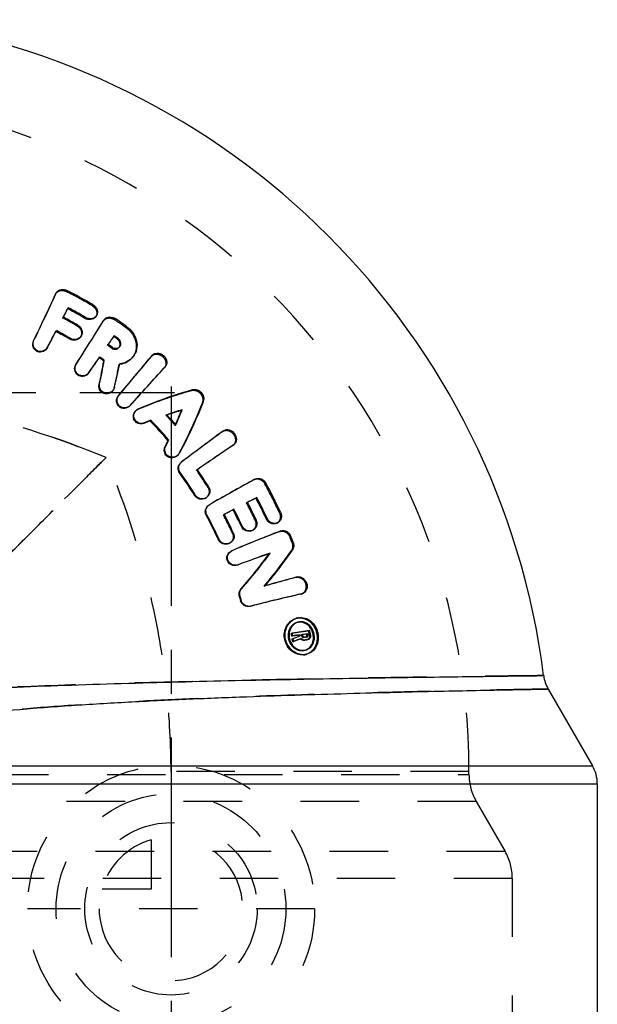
# Model space of a CAD drawing. Header units: millimetres. Extents: x 410 to 585, y 410 to 585.
# Tile 4 of 4: x 521 to 585, y 469 to 579. Entities that reach past the tile are written whole.
import ezdxf

# ---------------------------------------------------------------- set-up
doc = ezdxf.new("R2010")
doc.units = ezdxf.units.MM
doc.header["$LTSCALE"] = 65.185185
doc.linetypes.add('CENTER', pattern=[0.6, 0.375, -0.075, 0.075, -0.075])
doc.linetypes.add('HIDDEN', pattern=[0.2, 0.1, -0.1])
for name, color, linetype in [('ACHSEN_S', 7, 'CONTINUOUS'), ('KOERPER', 7, 'CONTINUOUS'), ('KONST.EL_MIT_GEO', 7, 'CONTINUOUS'), ('KURVEN', 7, 'CONTINUOUS')]:
    doc.layers.add(name, color=color, linetype=linetype)

msp = doc.modelspace()

# ---------------------------------------------------------------- linework, layer by layer
at = {"layer": 'ACHSEN_S', "color": 2, "linetype": 'CENTER'}
for p, q in [((410, 537.5), (537.87, 537.5)), ((537.5, 538.18), (537.5, 410))]:
    msp.add_line(p, q, dxfattribs=at)
at = {"layer": 'KOERPER', "color": 7, "linetype": 'Continuous'}
for p, q in [((579.53, 504.48), (584.46, 495.93)), ((585, 493.93), (585, 429))]:
    msp.add_line(p, q, dxfattribs=at)
at = {"layer": 'KOERPER', "color": 8, "linetype": 'HIDDEN'}
for p, q in [((570.7, 495.3), (537.5, 495.3)), ((570.7, 494.96), (570.7, 495.3))]:
    msp.add_line(p, q, dxfattribs=at)
at = {"layer": 'KOERPER', "color": 7, "linetype": 'Continuous'}
msp.add_arc((495.3, 495.3), 84.4, 7.2706, 82.7297, dxfattribs=at)
at = {"layer": 'KOERPER', "color": 8, "linetype": 'HIDDEN'}
msp.add_arc((495.3, 495.3), 75.4, 0, 90, dxfattribs=at)
for points, knots in [([(530.26, 530.26), (524.74, 532.55), (516.12, 535.29), (504.29, 537.18), (498.29, 537.5), (495.3, 537.5)], [0, 0, 0, 0, 0.499488, 0.749745, 1, 1, 1, 1]), ([(495.3, 537.5), (498.29, 537.5), (504.29, 537.18), (516.12, 535.29), (524.74, 532.55), (530.26, 530.26)], [0, 0, 0, 0, 0.250255, 0.500512, 1, 1, 1, 1]), ([(537.5, 495.3), (537.5, 498.29), (537.18, 504.29), (535.29, 516.12), (532.55, 524.74), (530.26, 530.26)], [0, 0, 0, 0, 0.250255, 0.500512, 1, 1, 1, 1])]:
    msp.add_open_spline(points, degree=3, knots=knots, dxfattribs=at)
at = {"layer": 'KONST.EL_MIT_GEO', "color": 8, "linetype": 'HIDDEN'}
for p, q in [((524.71, 548.6), (524.62, 548.44)), ((524.62, 548.44), (524.64, 548.49)), ((525.84, 548.75), (525.91, 548.87)), ((528.71, 547.18), (528.78, 547.29)), ((525.97, 546.84), (526.04, 546.95)), ((525.44, 545.79), (525.5, 545.89)), ((527.06, 544.9), (527.12, 545)), ((529.12, 545.94), (529.19, 546.05)), ((529.95, 545.46), (530.02, 545.56)), ((529.95, 545.46), (529.97, 545.49)), ((531.2, 545.62), (531.28, 545.73)), ((524.67, 544.3), (524.72, 544.39)), ((532.45, 544.75), (532.53, 544.87)), ((522.18, 543.24), (522.22, 543.32)), ((527.41, 543.68), (527.47, 543.77)), ((530.44, 542.75), (530.51, 542.85)), ((531.1, 543.72), (531.17, 543.82)), ((523.68, 542.43), (523.75, 542.55)), ((523.7, 542.47), (523.68, 542.43)), ((530.86, 542.46), (530.93, 542.55)), ((531.72, 542.54), (531.79, 542.64)), ((526.9, 540.61), (526.95, 540.69)), ((529.49, 541.37), (529.55, 541.46)), ((531.71, 540.61), (531.79, 540.7)), ((533.18, 541.38), (533.26, 541.48)), ((535.31, 541.52), (535.41, 541.64)), ((535.31, 541.52), (535.32, 541.53)), ((528.3, 539.65), (528.36, 539.72)), ((536.76, 540.26), (536.85, 540.36)), ((530.97, 537.66), (531.03, 537.73)), ((531.15, 538.01), (531.21, 538.08)), ((539.8, 537.73), (539.9, 537.82)), ((541, 536.42), (541.1, 536.51)), ((532.92, 536.02), (532.98, 536.09)), ((533.61, 535.51), (533.55, 535.44)), ((533.84, 535.64), (533.9, 535.71)), ((536.94, 534.96), (537.02, 535.03)), ((537.96, 533.84), (538.04, 533.91)), ((543.24, 533.16), (543.34, 533.24)), ((538.36, 530.68), (538.43, 530.74)), ((544.36, 531.6), (544.48, 531.68)), ((544.39, 531.61), (544.36, 531.6)), ((538.14, 530.42), (538.22, 530.48)), ((538.63, 529.72), (538.72, 529.79)), ((540.35, 528.85), (540.43, 528.9)), ((540.43, 528.9), (540.35, 528.85)), ((546.77, 527.8), (546.88, 527.87)), ((541.62, 526.91), (541.7, 526.97)), ((547.96, 527.33), (548.08, 527.4)), ((541.37, 525.75), (541.44, 525.8)), ((545.91, 525.21), (546.01, 525.27)), ((546.02, 525.26), (545.91, 525.21)), ((546.26, 525.39), (546.02, 525.26)), ((541.72, 524.97), (541.84, 525.04)), ((541.73, 524.97), (541.76, 524.99)), ((549.58, 524.12), (549.7, 524.18)), ((543.34, 523.89), (543.43, 523.94)), ((543.43, 523.94), (543.34, 523.89)), ((546.87, 523.27), (546.98, 523.33)), ((546.54, 522.12), (546.64, 522.17)), ((549.28, 522.94), (549.4, 523)), ((549.61, 522.02), (549.73, 522.08)), ((544.36, 521.81), (544.45, 521.85)), ((550.74, 521.41), (550.86, 521.46)), ((543.98, 520.69), (544.06, 520.73)), ((544.21, 519.85), (544.35, 519.92)), ((544.21, 519.85), (544.27, 519.88)), ((550.91, 519.89), (551.03, 519.95)), ((550.98, 520.79), (551.1, 520.85)), ((551.43, 516.91), (551.55, 516.96)), ((547.87, 515.93), (547.96, 515.97)), ((551.96, 515.04), (552.08, 515.08)), ((552.03, 515.06), (552.15, 515.1)), ((551.51, 512.37), (551.4, 512.34)), ((551.58, 512.38), (551.69, 512.42)), ((551.64, 511.91), (551.53, 511.88)), ((551.67, 511.91), (551.79, 511.95)), ((551.9, 510.08), (552.01, 510.11)), ((552.05, 510.52), (552.16, 510.55)), ((552.11, 510.53), (552.05, 510.52)), ((552.08, 510.36), (552.19, 510.39)), ((552.17, 510.53), (552.11, 510.53)), ((552.24, 510.22), (552.35, 510.25)), ((552.54, 510.26), (552.67, 510.29)), ((552.54, 510.26), (552.55, 510.26)), ((552.63, 509.95), (552.75, 509.98)), ((552.84, 510.95), (552.96, 510.98)), ((552.92, 510.47), (553.04, 510.5)), ((552.35, 508.79), (552.46, 508.81)), ((552.2, 508.76), (552.31, 508.79)), ((552.26, 508.28), (552.37, 508.31)), ((552.46, 508.32), (552.57, 508.34)), ((504.3, 494.96), (570.7, 494.96)), ((570.7, 494.96), (570.7, 495.3)), ((571.5, 491.96), (503.5, 491.96)), ((571.5, 491.96), (574.72, 486.39)), ((574.72, 486.39), (500.28, 486.39)), ((575.53, 483.39), (499.48, 483.39)), ((575.53, 483.39), (575.53, 420.32))]:
    msp.add_line(p, q, dxfattribs=at)
at = {"layer": 'KONST.EL_MIT_GEO', "color": 7, "linetype": 'Continuous'}
for p, q in [((524.65, 548.48), (524.69, 548.56)), ((524.69, 548.56), (524.71, 548.6)), ((527.9, 545.76), (527.97, 545.87)), ((529.97, 545.49), (530.03, 545.57)), ((530.05, 545.6), (530.02, 545.56)), ((530.03, 545.57), (530.05, 545.6)), ((526.23, 543.44), (526.29, 543.53)), ((531.52, 543.42), (531.6, 543.52)), ((523.75, 542.55), (523.73, 542.5)), ((529.99, 541.02), (530.05, 541.11)), ((535.32, 541.53), (535.4, 541.63)), ((535.4, 541.63), (535.41, 541.64)), ((528.37, 539.75), (528.36, 539.72)), ((529.48, 538.38), (529.54, 538.45)), ((531.64, 537.14), (531.7, 537.21)), ((538.65, 535.49), (538.74, 535.57)), ((534.46, 534.06), (534.53, 534.12)), ((535.18, 534.33), (535.25, 534.4)), ((537.18, 532.14), (537.25, 532.21)), ((536.84, 531.45), (536.91, 531.51)), ((544.47, 531.68), (544.39, 531.62)), ((544.5, 531.69), (544.47, 531.68)), ((544.48, 531.68), (544.5, 531.69)), ((538.7, 529.78), (538.72, 529.79)), ((538.45, 528.54), (538.52, 528.6)), ((540.15, 526), (540.23, 526.05)), ((546.96, 525.74), (547.07, 525.8)), ((541.8, 525.02), (541.84, 525.04)), ((544.42, 524.45), (544.51, 524.5)), ((541.42, 523.83), (541.49, 523.88)), ((548.08, 523.47), (548.19, 523.53)), ((545.34, 522.58), (545.43, 522.63)), ((542.79, 521.08), (542.87, 521.12)), ((544.29, 519.89), (544.35, 519.92)), ((548.43, 519.56), (548.53, 519.61)), ((544.89, 518.28), (544.97, 518.32)), ((545.3, 515.63), (545.38, 515.67)), ((545.11, 514.83), (545.19, 514.86)), ((545.26, 514.28), (545.34, 514.31)), ((552.03, 515.06), (551.96, 515.04)), ((552.08, 515.08), (552.03, 515.07)), ((552.15, 515.1), (552.08, 515.08)), ((546.32, 513.69), (546.41, 513.71)), ((550.91, 510.68), (551.01, 510.7)), ((550.96, 510.37), (551.07, 510.4)), ((551.01, 510.07), (551.12, 510.1)), ((551.06, 509.75), (551.04, 509.9)), ((551.77, 510.48), (551.88, 510.51)), ((551.79, 510.38), (551.77, 510.48)), ((551.79, 510.38), (551.9, 510.41)), ((551.9, 510.41), (551.88, 510.51)), ((552.29, 509.9), (552.4, 509.93)), ((552.52, 509.93), (552.29, 509.9)), ((552.5, 509.94), (552.4, 509.93)), ((552.64, 509.96), (552.5, 509.94)), ((552.59, 509.94), (552.52, 509.93)), ((552.59, 509.94), (552.63, 509.95)), ((552.62, 510.59), (552.74, 510.63)), ((552.71, 509.97), (552.64, 509.96)), ((552.65, 510.43), (552.77, 510.46)), ((552.66, 510.29), (552.67, 510.29)), ((552.75, 509.98), (552.71, 509.97)), ((551.06, 509.75), (551.17, 509.78)), ((500.65, 495.93), (584.46, 495.93)), ((500.23, 493.93), (585, 493.93))]:
    msp.add_line(p, q, dxfattribs=at)
at = {"layer": 'KONST.EL_MIT_GEO', "color": 8, "linetype": 'HIDDEN'}
for centre, radius, start, end in [((267.34, 666.03), 282.88, 334.2738, 335.4381), ((502.17, 502.06), 52.34, 59.5354, 63.115), ((259.94, 682.29), 298.53, 332.7915, 333.0167), ((502.41, 502.31), 49.21, 59.9426, 62.0974), ((163.46, 772.7), 431.22, 327.4383, 328.1998), ((502.29, 502.27), 52.1, 54.6343, 56.3067), ((233.71, 695.87), 328.07, 332.1221, 332.4834), ((526.78, 544.09), 0.75, 322.9414, 326.4219), ((126.11, 818.72), 489.53, 325.6853, 325.8222), ((522.95, 542.87), 0.852, 325.7821, 328.9184), ((502.54, 502.52), 48.96, 54.6674, 55.2653), ((531.33, 542.84), 0.493, 322.382, 329.619), ((85.05, 846.84), 539.3, 325.2788, 325.4981), ((486.3, 549.1), 46.2, 346.1061, 349.41), ((531.43, 543.08), 2.48, 276.5976, 277.9012), ((527.61, 540.16), 0.855, 318.9425, 323.3286), ((-832.07, 1774.19), 1842.89, 317.78911, 317.96689), ((530.28, 538.24), 0.898, 315.959, 319.8879), ((552.35, 488.61), 48.84, 108.2471, 108.3879), ((502.74, 502.74), 46.99, 41.4419, 43.2875), ((491.69, 554.19), 50.55, 336.2531, 336.3889), ((936.26, 1.07), 661.5, 126.45123, 126.94694), ((825.73, 116.72), 501.29, 124.1447, 124.6896), ((537.57, 531.13), 0.911, 307.5515, 309.3222), ((502.64, 502.68), 45.9, 31.8629, 34.7524), ((717.16, 217.99), 353.58, 118.8103, 119.74), ((501.97, 502.12), 52.44, 24.7984, 28.7317), ((540.9, 526.46), 0.845, 301.1826, 303.4643), ((690.77, 239.79), 320.07, 117.2094, 117.4082), ((502.18, 502.35), 49.35, 25.0922, 27.602), ((502.33, 502.51), 46.25, 24.6588, 27.5357), ((638.36, 293.32), 245.32, 111.2099, 112.555), ((501.67, 501.99), 52.78, 20.8744, 21.5871), ((543.59, 521.44), 0.847, 293.9283, 297.544), ((512.01, 546.56), 47.16, 319.4924, 325.5627), ((624.12, 305.31), 227.23, 109.4589, 110.407), ((600.47, 331.88), 191.42, 104.844, 105.9513), ((551.84, 510.88), 1.53, 99.9559, 106.9419), ((551.86, 510.76), 1.16, 103.9546, 106.5014), ((551.87, 510.74), 1.19, 99.3986, 103.9388), ((573.81, 357.06), 155.31, 97.7575, 98.4782), ((486.92, 674.2), 176.51, 291.3078, 291.6009), ((500.73, 501.85), 52.04, 9.4152, 9.5934), ((571.27, 361.25), 150.18, 97.1656, 97.2812), ((500.7, 501.78), 52.94, 9.4423, 9.973), ((552.09, 509.91), 1.15, 283.2423, 286.0761), ((552.08, 509.94), 1.19, 286.1184, 292.867), ((552.08, 509.94), 1.18, 275.6692, 283.1901), ((552.13, 509.78), 1.5, 280.3533, 282.7438), ((576.7, 494.96), 6, 180, 210), ((569.53, 483.39), 6, 0, 30)]:
    msp.add_arc(centre, radius, start, end, dxfattribs=at)
at = {"layer": 'KONST.EL_MIT_GEO', "color": 7, "linetype": 'Continuous'}
for centre, radius, start, end in [((264.9, 667.41), 285.69, 334.2548, 335.3999), ((525.3, 548.27), 0.676, 149.4473, 151.0359), ((525.31, 548.27), 0.69, 143.6596, 149.4328), ((502.21, 502.1), 52.42, 59.5465, 63.1289), ((257.7, 683.68), 301.17, 332.7732, 332.998), ((502.33, 502.23), 50.49, 59.5623, 62.0731), ((502.37, 502.27), 50.56, 59.5744, 62.0873), ((502.46, 502.35), 49.26, 59.9557, 62.1123), ((159.83, 775.24), 435.65, 327.426, 328.172), ((530.61, 545.21), 0.682, 136.3598, 145.2546), ((502.34, 502.31), 52.18, 54.6418, 56.3155), ((231.24, 697.39), 330.96, 332.1049, 332.4656), ((502.52, 502.41), 47.38, 59.9754, 62.1343), ((502.57, 502.46), 47.43, 59.9895, 62.1504), ((122.64, 821.34), 493.88, 325.6742, 325.8108), ((502.59, 502.56), 49.02, 54.6751, 55.2743), ((502.45, 502.43), 50.26, 54.6531, 55.25), ((502.49, 502.47), 50.32, 54.6611, 55.2586), ((523, 542.95), 0.854, 325.7787, 328.8156), ((81.24, 849.72), 544.07, 325.2684, 325.4873), ((484.49, 548.34), 46.09, 347.5211, 350.8627), ((502.65, 502.63), 47.13, 54.5485, 55.2884), ((484.17, 548.59), 46.49, 347.4033, 350.7352), ((502.7, 502.67), 47.17, 54.5576, 55.2982), ((486.23, 549.32), 46.36, 345.98, 349.2923), ((-288.41, 1226.27), 1071.16, 319.95786, 320.2638), ((-296.99, 1233.72), 1082.53, 319.95293, 320.25143), ((531.43, 543.05), 2.45, 277.9027, 278.5472), ((527.68, 540.23), 0.849, 318.9322, 323.2336), ((-844.17, 1785.41), 1859.4, 317.78628, 317.96373), ((534.27, 534.88), 0.91, 131.1609, 136.3525), ((552.4, 489.09), 48.45, 106.3756, 108.5094), ((552.12, 489.32), 48.1, 106.2605, 107.9217), ((492.02, 554.27), 50.32, 336.1397, 338.192), ((492.47, 553.86), 49.7, 336.7031, 338.3087), ((552.94, 486.97), 50.58, 110.5487, 111.4209), ((553.22, 486.75), 50.93, 110.6618, 111.5343), ((502.82, 502.82), 45.16, 40.4767, 44.2395), ((502.87, 502.87), 45.2, 40.472, 44.2388), ((502.78, 502.78), 47.03, 41.4385, 43.2858), ((552.3, 488.75), 48.69, 107.919, 108.2472), ((491.84, 554.13), 50.38, 336.3888, 336.706), ((939.96, -3.54), 667.41, 126.46028, 126.95509), ((489.9, 555.03), 52.53, 333.3285, 334.1688), ((489.68, 555.35), 52.9, 333.2203, 334.0593), ((829.43, 111.7), 507.52, 124.1689, 124.7103), ((502.72, 502.76), 44.06, 31.8293, 35.8123), ((502.77, 502.81), 44.08, 31.8151, 35.8037), ((502.68, 502.73), 45.94, 31.8498, 34.7422), ((718.88, 215.35), 356.72, 118.8272, 119.7553), ((502.01, 502.17), 52.52, 24.7829, 28.7192), ((680.11, 261.13), 296.23, 116.6864, 116.915), ((502.23, 502.39), 49.41, 25.075, 27.5869), ((677.87, 265.08), 291.69, 116.667, 116.8203), ((502.09, 502.25), 50.65, 24.7619, 27.6264), ((502.13, 502.3), 50.71, 24.7453, 27.6121), ((692.43, 237.02), 323.3, 117.2275, 117.4431), ((502.28, 502.45), 47.53, 25.0502, 27.5645), ((502.33, 502.5), 47.57, 25.0316, 27.5482), ((502.42, 502.59), 44.41, 24.6092, 28.574), ((502.46, 502.64), 44.43, 24.5877, 28.5573), ((502.37, 502.55), 46.29, 24.6389, 27.5185), ((639.36, 291.4), 247.49, 111.2345, 112.5772), ((501.71, 502.03), 52.86, 20.8562, 21.5694), ((512.19, 546.68), 47.15, 319.3484, 325.4548), ((624.99, 303.51), 229.23, 109.4847, 110.4314), ((509.29, 547.49), 48.08, 318.5057, 324.4935), ((509.05, 547.93), 48.59, 318.393, 324.3531), ((601.12, 330.33), 193.1, 104.8745, 105.98), ((501.63, 502.29), 45.25, 15.3639, 16.0769), ((501.67, 502.34), 45.28, 15.3336, 16.0478), ((591.35, 338.59), 180.79, 102.5846, 104.4203), ((591.95, 336.96), 182.53, 102.6328, 104.4492), ((551.96, 510.91), 1.53, 105.1244, 107.0089), ((551.94, 510.97), 1.47, 99.8374, 105.1458), ((551.99, 510.75), 1.21, 106.5817, 110.6134), ((551.97, 510.82), 1.14, 99.2605, 106.6119), ((551.87, 510.75), 1.17, 87.8534, 99.4424), ((500.82, 501.93), 50.84, 9.5568, 9.9095), ((572.97, 355.94), 155.98, 97.8087, 98.1099), ((574.21, 355.77), 156.66, 97.7944, 98.5139), ((500.86, 501.97), 50.91, 9.528, 9.8809), ((486.5, 672.32), 174.61, 291.6832, 291.9588), ((500.75, 501.91), 50.91, 9.0186, 9.2191), ((573.36, 354.65), 157.34, 97.8452, 98.1459), ((486.16, 673.75), 176.07, 291.6482, 291.9234), ((500.78, 501.96), 50.99, 8.8289, 9.19), ((486.59, 675.64), 177.98, 291.2731, 291.5658), ((552.29, 510.38), 0.486, 216.8979, 222.917), ((572.73, 359.26), 152.68, 97.5224, 97.7408), ((500.77, 501.89), 52.12, 9.3876, 9.5659), ((572.3, 360.8), 151.08, 97.4853, 97.6599), ((571.65, 360.01), 151.48, 97.2028, 97.3183), ((552.55, 510.29), 0.349, 276.763, 284.3129), ((500.7, 501.8), 52.66, 9.4337, 9.6119), ((552.47, 510.4), 0.185, 2.5177, 9.4967), ((500.74, 501.84), 52.74, 9.4068, 9.5851), ((500.74, 501.83), 53.02, 9.4158, 9.9468), ((552.2, 509.93), 1.14, 275.5499, 283.3271), ((552.12, 509.84), 1.56, 275.1262, 280.3225), ((552.24, 509.8), 1.49, 274.9778, 282.8134), ((582.99, 506.48), 4, 187.2666, 210), ((581, 493.93), 4, 0, 30)]:
    msp.add_arc(centre, radius, start, end, dxfattribs=at)
at = {"layer": 'KONST.EL_MIT_GEO', "color": 8, "linetype": 'HIDDEN'}
for points, knots in [([(524.64, 548.49), (524.69, 548.57), (524.84, 548.73), (525.14, 548.87), (525.5, 548.87), (525.73, 548.8), (525.84, 548.75)], [0, 0, 0, 0, 0.223133, 0.46565, 0.728961, 1, 1, 1, 1]), ([(528.71, 547.18), (528.82, 547.11), (529.01, 546.95), (529.21, 546.63), (529.26, 546.27), (529.18, 546.04), (529.12, 545.94)], [0, 0, 0, 0, 0.263996, 0.518827, 0.767885, 1, 1, 1, 1]), ([(529.97, 545.49), (530.03, 545.57), (530.19, 545.72), (530.51, 545.82), (530.87, 545.79), (531.1, 545.68), (531.2, 545.62)], [0, 0, 0, 0, 0.222582, 0.465262, 0.729001, 1, 1, 1, 1]), ([(527.06, 544.9), (527.27, 544.78), (527.52, 544.47), (527.55, 543.99), (527.47, 543.77), (527.41, 543.68)], [0, 0, 0, 0, 0.515024, 0.761677, 1, 1, 1, 1]), ([(532.45, 544.75), (532.73, 544.56), (533.21, 544.08), (533.63, 543.17), (533.66, 542.19), (533.37, 541.61), (533.18, 541.38)], [0, 0, 0, 0, 0.266092, 0.519655, 0.765637, 1, 1, 1, 1]), ([(530.86, 542.46), (530.99, 542.36), (531.32, 542.26), (531.63, 542.42), (531.72, 542.54)], [0, 0, 0, 0, 0.522684, 1, 1, 1, 1]), ([(535.32, 541.53), (535.38, 541.61), (535.56, 541.74), (535.9, 541.8), (536.26, 541.72), (536.59, 541.52), (536.83, 541.21), (536.95, 540.87), (536.93, 540.52), (536.82, 540.33), (536.76, 540.26)], [0, 0, 0, 0, 0.108966, 0.229316, 0.36337, 0.501683, 0.640436, 0.772771, 0.892033, 1, 1, 1, 1]), ([(533.84, 535.64), (534.32, 535.85), (536.28, 536.64), (538.28, 537.31), (539.8, 537.73)], [0, 0, 0, 0, 0.251038, 1, 1, 1, 1]), ([(539.8, 537.73), (539.96, 537.77), (540.33, 537.75), (540.79, 537.43), (541.07, 536.95), (541.05, 536.57), (541, 536.42)], [0, 0, 0, 0, 0.234011, 0.500819, 0.766947, 1, 1, 1, 1]), ([(541, 536.42), (540.81, 535.93), (540.02, 533.98), (539.11, 532.08), (538.36, 530.68)], [0, 0, 0, 0, 0.248467, 1, 1, 1, 1]), ([(543.24, 533.16), (543.32, 533.22), (543.52, 533.3), (543.86, 533.29), (544.2, 533.14), (544.48, 532.87), (544.65, 532.53), (544.7, 532.16), (544.61, 531.84), (544.47, 531.67), (544.39, 531.61)], [0, 0, 0, 0, 0.109013, 0.229803, 0.364152, 0.502896, 0.641012, 0.77312, 0.891919, 1, 1, 1, 1]), ([(530.26, 530.26), (529.36, 529.36), (525.86, 525.87), (522.37, 522.37), (519.77, 519.77)], [0, 0, 0, 0, 0.256583, 1, 1, 1, 1]), ([(519.77, 519.77), (520.62, 520.62), (522.77, 522.77), (526.27, 526.27), (528.92, 528.92), (530.26, 530.26)], [0, 0, 0, 0, 0.24211, 0.616391, 1, 1, 1, 1]), ([(546.77, 527.8), (546.86, 527.85), (547.08, 527.91), (547.42, 527.85), (547.74, 527.64), (547.9, 527.44), (547.96, 527.33)], [0, 0, 0, 0, 0.221279, 0.465089, 0.730032, 1, 1, 1, 1]), ([(541.62, 526.91), (541.73, 526.73), (541.82, 526.26), (541.55, 525.87), (541.37, 525.75)], [0, 0, 0, 0, 0.494421, 1, 1, 1, 1]), ([(546.87, 523.27), (546.97, 523.07), (547.01, 522.7), (546.8, 522.31), (546.63, 522.17), (546.54, 522.12)], [0, 0, 0, 0, 0.513798, 0.760895, 1, 1, 1, 1]), ([(549.58, 524.12), (549.63, 524.01), (549.69, 523.79), (549.68, 523.44), (549.54, 523.13), (549.37, 522.99), (549.28, 522.94)], [0, 0, 0, 0, 0.264565, 0.517022, 0.76485, 1, 1, 1, 1]), ([(549.61, 522.02), (549.71, 522.06), (549.94, 522.09), (550.27, 521.99), (550.56, 521.74), (550.69, 521.52), (550.74, 521.41)], [0, 0, 0, 0, 0.224027, 0.46631, 0.731396, 1, 1, 1, 1]), ([(544.36, 521.81), (544.45, 521.62), (544.49, 521.15), (544.17, 520.79), (543.98, 520.69)], [0, 0, 0, 0, 0.494896, 1, 1, 1, 1]), ([(550.98, 520.79), (551.04, 520.64), (551.09, 520.33), (550.99, 520.01), (550.91, 519.89)], [0, 0, 0, 0, 0.5221, 1, 1, 1, 1]), ([(551.43, 516.91), (551.53, 516.94), (551.75, 516.94), (552.07, 516.82), (552.34, 516.56), (552.51, 516.22), (552.56, 515.84), (552.5, 515.48), (552.31, 515.21), (552.13, 515.09), (552.03, 515.06)], [0, 0, 0, 0, 0.109301, 0.231156, 0.36628, 0.50557, 0.642639, 0.774061, 0.891899, 1, 1, 1, 1]), ([(551.58, 512.38), (551.79, 512.42), (552.27, 512.4), (552.93, 512.07), (553.46, 511.48), (553.77, 510.71), (553.81, 509.89), (553.58, 509.13), (553.11, 508.57), (552.68, 508.37), (552.46, 508.32)], [0, 0, 0, 0, 0.10905, 0.230318, 0.362726, 0.501144, 0.638168, 0.768971, 0.888552, 1, 1, 1, 1]), ([(551.53, 511.88), (551.37, 511.83), (551.05, 511.66), (550.7, 511.23), (550.53, 510.67), (550.55, 510.07), (550.78, 509.5), (551.27, 508.93), (551.85, 508.73), (552.2, 508.76)], [0, 0, 0, 0, 0.113703, 0.234139, 0.363684, 0.498256, 0.634308, 0.767158, 1, 1, 1, 1]), ([(552.08, 510.36), (552.08, 510.32), (552.12, 510.24), (552.2, 510.22), (552.24, 510.22)], [0, 0, 0, 0, 0.526129, 1, 1, 1, 1]), ([(552.92, 510.47), (552.94, 510.36), (552.92, 510.12), (552.73, 509.97), (552.64, 509.95)], [0, 0, 0, 0, 0.535969, 1, 1, 1, 1]), ([(579.02, 505.98), (578.98, 505.98), (578.82, 505.97), (578.46, 505.97), (577.85, 505.96), (576.58, 505.95), (574.42, 505.92), (571.2, 505.88), (567.19, 505.82), (560.56, 505.73), (551.12, 505.57), (539.02, 505.31), (526.66, 504.96), (516.63, 504.56), (509.12, 504.18), (505.58, 503.97), (503.86, 503.86)], [0, 0, 0, 0, 0.00162, 0.00647, 0.014521, 0.025726, 0.057311, 0.10048, 0.154214, 0.217253, 0.365204, 0.530868, 0.699749, 0.858536, 0.93132, 1, 1, 1, 1]), ([(579.53, 504.48), (579.49, 504.48), (579.32, 504.48), (578.96, 504.47), (578.36, 504.46), (577.52, 504.44), (576.45, 504.42), (574.57, 504.39), (571.71, 504.33), (567.71, 504.25), (563, 504.14), (557.71, 504), (549.83, 503.77), (539.47, 503.4), (529, 502.86), (520.75, 502.25), (514.94, 501.67), (509.51, 500.94), (506.04, 500.26), (504.4, 499.84)], [0, 0, 0, 0, 0.001614, 0.006447, 0.01447, 0.025637, 0.039882, 0.057121, 0.100165, 0.153768, 0.216691, 0.287488, 0.364548, 0.530461, 0.700062, 0.781908, 0.859787, 0.932613, 1, 1, 1, 1])]:
    msp.add_open_spline(points, degree=3, knots=knots, dxfattribs=at)
at = {"layer": 'KONST.EL_MIT_GEO', "color": 7, "linetype": 'Continuous'}
for points, knots in [([(524.76, 548.68), (524.81, 548.76), (524.97, 548.9), (525.27, 549), (525.6, 548.98), (525.81, 548.92), (525.91, 548.87)], [0, 0, 0, 0, 0.237679, 0.4833, 0.738592, 1, 1, 1, 1]), ([(528.78, 547.29), (528.89, 547.23), (529.09, 547.07), (529.28, 546.74), (529.33, 546.38), (529.25, 546.15), (529.19, 546.05)], [0, 0, 0, 0, 0.262565, 0.518721, 0.763707, 1, 1, 1, 1]), ([(527.12, 545), (527.33, 544.88), (527.58, 544.57), (527.62, 544.09), (527.53, 543.86), (527.47, 543.77)], [0, 0, 0, 0, 0.508584, 0.756898, 1, 1, 1, 1]), ([(529.12, 545.94), (529.06, 545.85), (528.89, 545.7), (528.57, 545.6), (528.23, 545.62), (528.01, 545.7), (527.9, 545.76)], [0, 0, 0, 0, 0.239189, 0.484142, 0.736822, 1, 1, 1, 1]), ([(529.19, 546.05), (529.13, 545.97), (528.96, 545.81), (528.64, 545.7), (528.3, 545.72), (528.07, 545.81), (527.97, 545.87)], [0, 0, 0, 0, 0.23723, 0.482693, 0.738128, 1, 1, 1, 1]), ([(530.11, 545.68), (530.18, 545.75), (530.35, 545.87), (530.67, 545.93), (530.99, 545.88), (531.19, 545.79), (531.28, 545.73)], [0, 0, 0, 0, 0.237266, 0.482942, 0.738465, 1, 1, 1, 1]), ([(532.53, 544.87), (532.81, 544.67), (533.29, 544.19), (533.72, 543.28), (533.74, 542.3), (533.46, 541.72), (533.26, 541.48)], [0, 0, 0, 0, 0.261708, 0.5168, 0.761628, 1, 1, 1, 1]), ([(523.66, 542.39), (523.53, 542.21), (523.15, 541.94), (522.47, 542.04), (522.05, 542.58), (522.09, 543.04), (522.18, 543.24)], [0, 0, 0, 0, 0.259924, 0.499741, 0.743485, 1, 1, 1, 1]), ([(523.7, 542.47), (523.59, 542.29), (523.21, 542.02), (522.51, 542.1), (522.09, 542.66), (522.13, 543.13), (522.22, 543.32)], [0, 0, 0, 0, 0.246869, 0.499901, 0.7531, 1, 1, 1, 1]), ([(527.38, 543.64), (527.32, 543.56), (527.16, 543.41), (526.76, 543.27), (526.41, 543.33), (526.23, 543.44)], [0, 0, 0, 0, 0.243804, 0.496633, 1, 1, 1, 1]), ([(527.47, 543.77), (527.35, 543.59), (526.95, 543.33), (526.48, 543.42), (526.29, 543.53)], [0, 0, 0, 0, 0.487594, 1, 1, 1, 1]), ([(531.81, 542.72), (531.84, 542.84), (531.82, 543.12), (531.64, 543.34), (531.52, 543.42)], [0, 0, 0, 0, 0.479697, 1, 1, 1, 1]), ([(531.79, 542.64), (531.84, 542.7), (531.91, 542.86), (531.9, 543.19), (531.74, 543.42), (531.6, 543.52)], [0, 0, 0, 0, 0.240609, 0.488133, 1, 1, 1, 1]), ([(530.93, 542.55), (531.06, 542.46), (531.39, 542.36), (531.7, 542.52), (531.79, 542.64)], [0, 0, 0, 0, 0.516365, 1, 1, 1, 1]), ([(535.5, 541.73), (535.58, 541.79), (535.79, 541.89), (536.12, 541.89), (536.45, 541.78), (536.73, 541.57), (536.94, 541.29), (537.04, 540.96), (537.02, 540.63), (536.92, 540.43), (536.85, 540.36)], [0, 0, 0, 0, 0.118955, 0.242723, 0.371595, 0.502936, 0.633622, 0.760654, 0.882269, 1, 1, 1, 1]), ([(528.26, 539.6), (528.12, 539.43), (527.7, 539.21), (527.04, 539.39), (526.69, 539.97), (526.78, 540.43), (526.9, 540.61)], [0, 0, 0, 0, 0.25993, 0.499171, 0.742881, 1, 1, 1, 1]), ([(528.32, 539.67), (528.18, 539.51), (527.77, 539.28), (527.09, 539.45), (526.74, 540.06), (526.84, 540.51), (526.95, 540.69)], [0, 0, 0, 0, 0.24691, 0.500232, 0.753423, 1, 1, 1, 1]), ([(533.26, 541.48), (533.09, 541.26), (532.63, 540.9), (532.07, 540.73), (531.79, 540.7)], [0, 0, 0, 0, 0.492657, 1, 1, 1, 1]), ([(533.18, 541.38), (533.02, 541.18), (532.59, 540.83), (532.07, 540.66), (531.8, 540.62)], [0, 0, 0, 0, 0.494198, 1, 1, 1, 1]), ([(531.03, 537.73), (530.91, 537.59), (530.57, 537.38), (529.97, 537.43), (529.54, 537.86), (529.5, 538.27), (529.54, 538.45)], [0, 0, 0, 0, 0.24497, 0.496168, 0.750449, 1, 1, 1, 1]), ([(530.93, 537.61), (530.8, 537.48), (530.44, 537.3), (529.86, 537.39), (529.48, 537.83), (529.45, 538.21), (529.48, 538.38)], [0, 0, 0, 0, 0.257616, 0.51101, 0.757325, 1, 1, 1, 1]), ([(533.9, 535.71), (534.4, 535.92), (536.36, 536.72), (538.38, 537.4), (539.9, 537.82)], [0, 0, 0, 0, 0.254387, 1, 1, 1, 1]), ([(539.9, 537.82), (540.07, 537.87), (540.44, 537.84), (540.89, 537.53), (541.17, 537.05), (541.16, 536.67), (541.1, 536.51)], [0, 0, 0, 0, 0.243179, 0.500393, 0.757356, 1, 1, 1, 1]), ([(532.92, 536.02), (532.77, 535.85), (532.33, 535.64), (531.66, 535.86), (531.34, 536.5), (531.5, 536.96), (531.64, 537.14)], [0, 0, 0, 0, 0.259978, 0.500373, 0.742732, 1, 1, 1, 1]), ([(532.98, 536.09), (532.84, 535.93), (532.41, 535.71), (531.71, 535.92), (531.4, 536.59), (531.56, 537.04), (531.7, 537.21)], [0, 0, 0, 0, 0.246473, 0.499797, 0.753313, 1, 1, 1, 1]), ([(541.1, 536.51), (540.91, 536.03), (540.11, 534.06), (539.19, 532.15), (538.43, 530.74)], [0, 0, 0, 0, 0.245428, 1, 1, 1, 1]), ([(534.46, 534.06), (534.28, 533.99), (533.87, 533.97), (533.38, 534.33), (533.24, 534.93), (533.42, 535.3), (533.55, 535.44)], [0, 0, 0, 0, 0.251061, 0.499047, 0.747869, 1, 1, 1, 1]), ([(534.53, 534.12), (534.35, 534.05), (533.93, 534.03), (533.43, 534.4), (533.31, 535.01), (533.48, 535.38), (533.61, 535.51)], [0, 0, 0, 0, 0.249169, 0.503476, 0.754973, 1, 1, 1, 1]), ([(543.34, 533.24), (543.43, 533.3), (543.64, 533.39), (544, 533.37), (544.32, 533.21), (544.58, 532.96), (544.75, 532.63), (544.81, 532.28), (544.73, 531.94), (544.58, 531.76), (544.5, 531.69)], [0, 0, 0, 0, 0.118283, 0.240883, 0.369044, 0.500448, 0.631731, 0.759602, 0.881833, 1, 1, 1, 1]), ([(538.12, 530.41), (537.97, 530.29), (537.57, 530.16), (536.99, 530.36), (536.69, 530.89), (536.76, 531.29), (536.84, 531.45)], [0, 0, 0, 0, 0.255802, 0.509276, 0.756811, 1, 1, 1, 1]), ([(538.22, 530.48), (538.07, 530.36), (537.69, 530.22), (537.09, 530.39), (536.76, 530.93), (536.82, 531.34), (536.91, 531.51)], [0, 0, 0, 0, 0.245131, 0.496668, 0.750935, 1, 1, 1, 1]), ([(538.45, 528.54), (538.33, 528.71), (538.22, 529.18), (538.46, 529.59), (538.63, 529.72)], [0, 0, 0, 0, 0.489354, 1, 1, 1, 1]), ([(538.52, 528.6), (538.39, 528.77), (538.29, 529.24), (538.54, 529.65), (538.7, 529.78)], [0, 0, 0, 0, 0.506639, 1, 1, 1, 1]), ([(546.88, 527.87), (546.98, 527.92), (547.21, 527.98), (547.56, 527.91), (547.86, 527.71), (548.02, 527.51), (548.08, 527.4)], [0, 0, 0, 0, 0.236523, 0.481953, 0.738059, 1, 1, 1, 1]), ([(541.7, 526.97), (541.82, 526.78), (541.9, 526.31), (541.62, 525.92), (541.44, 525.8)], [0, 0, 0, 0, 0.507561, 1, 1, 1, 1]), ([(541.34, 525.73), (541.15, 525.62), (540.66, 525.53), (540.27, 525.82), (540.15, 526)], [0, 0, 0, 0, 0.515805, 1, 1, 1, 1]), ([(541.44, 525.8), (541.26, 525.68), (540.89, 525.6), (540.46, 525.78), (540.29, 525.95), (540.23, 526.05)], [0, 0, 0, 0, 0.487982, 0.742417, 1, 1, 1, 1]), ([(541.42, 523.83), (541.32, 524.01), (541.26, 524.48), (541.54, 524.85), (541.72, 524.97)], [0, 0, 0, 0, 0.489449, 1, 1, 1, 1]), ([(541.49, 523.88), (541.39, 524.06), (541.34, 524.54), (541.63, 524.91), (541.8, 525.02)], [0, 0, 0, 0, 0.506344, 1, 1, 1, 1]), ([(549.7, 524.18), (549.75, 524.08), (549.81, 523.85), (549.8, 523.5), (549.66, 523.19), (549.49, 523.05), (549.4, 523)], [0, 0, 0, 0, 0.262285, 0.517563, 0.762445, 1, 1, 1, 1]), ([(546.98, 523.33), (547.07, 523.13), (547.11, 522.76), (546.9, 522.37), (546.73, 522.22), (546.64, 522.17)], [0, 0, 0, 0, 0.508098, 0.75614, 1, 1, 1, 1]), ([(549.28, 522.94), (549.18, 522.89), (548.94, 522.83), (548.58, 522.92), (548.28, 523.14), (548.13, 523.35), (548.08, 523.47)], [0, 0, 0, 0, 0.236645, 0.483971, 0.737705, 1, 1, 1, 1]), ([(549.4, 523), (549.29, 522.95), (549.05, 522.89), (548.7, 522.98), (548.39, 523.2), (548.24, 523.41), (548.19, 523.53)], [0, 0, 0, 0, 0.236817, 0.482772, 0.738668, 1, 1, 1, 1]), ([(546.54, 522.12), (546.34, 522.02), (545.81, 522), (545.44, 522.36), (545.34, 522.58)], [0, 0, 0, 0, 0.488039, 1, 1, 1, 1]), ([(546.64, 522.17), (546.44, 522.07), (545.91, 522.05), (545.53, 522.41), (545.43, 522.63)], [0, 0, 0, 0, 0.487375, 1, 1, 1, 1]), ([(549.73, 522.08), (549.83, 522.12), (550.07, 522.15), (550.41, 522.04), (550.69, 521.79), (550.82, 521.58), (550.86, 521.46)], [0, 0, 0, 0, 0.236995, 0.482836, 0.738799, 1, 1, 1, 1]), ([(543.93, 520.67), (543.73, 520.58), (543.24, 520.56), (542.88, 520.89), (542.79, 521.08)], [0, 0, 0, 0, 0.515182, 1, 1, 1, 1]), ([(544.06, 520.73), (543.86, 520.63), (543.48, 520.59), (543.07, 520.82), (542.92, 521.02), (542.87, 521.12)], [0, 0, 0, 0, 0.488173, 0.742643, 1, 1, 1, 1]), ([(544.45, 521.85), (544.54, 521.66), (544.57, 521.18), (544.25, 520.83), (544.06, 520.73)], [0, 0, 0, 0, 0.507127, 1, 1, 1, 1]), ([(544.89, 518.28), (544.69, 518.21), (544.21, 518.21), (543.7, 518.7), (543.7, 519.41), (544.02, 519.76), (544.21, 519.85)], [0, 0, 0, 0, 0.252024, 0.503897, 0.746988, 1, 1, 1, 1]), ([(544.97, 518.32), (544.77, 518.25), (544.3, 518.24), (543.77, 518.74), (543.77, 519.45), (544.1, 519.8), (544.29, 519.89)], [0, 0, 0, 0, 0.247311, 0.500595, 0.753265, 1, 1, 1, 1]), ([(551.1, 520.85), (551.16, 520.7), (551.21, 520.38), (551.11, 520.07), (551.03, 519.95)], [0, 0, 0, 0, 0.511576, 1, 1, 1, 1]), ([(551.55, 516.96), (551.66, 516.98), (551.89, 516.99), (552.21, 516.85), (552.46, 516.59), (552.63, 516.27), (552.69, 515.91), (552.63, 515.56), (552.45, 515.26), (552.26, 515.14), (552.15, 515.1)], [0, 0, 0, 0, 0.119244, 0.242651, 0.37078, 0.501452, 0.631771, 0.75901, 0.881251, 1, 1, 1, 1]), ([(545.11, 514.83), (545.07, 514.96), (545.06, 515.26), (545.2, 515.52), (545.3, 515.63)], [0, 0, 0, 0, 0.487813, 1, 1, 1, 1]), ([(545.19, 514.86), (545.15, 514.99), (545.14, 515.3), (545.28, 515.56), (545.38, 515.67)], [0, 0, 0, 0, 0.504078, 1, 1, 1, 1]), ([(546.32, 513.69), (546.11, 513.63), (545.62, 513.69), (545.32, 514.08), (545.26, 514.28)], [0, 0, 0, 0, 0.516347, 1, 1, 1, 1]), ([(546.41, 513.71), (546.19, 513.66), (545.71, 513.71), (545.4, 514.1), (545.34, 514.31)], [0, 0, 0, 0, 0.494596, 1, 1, 1, 1]), ([(552.26, 508.28), (551.81, 508.24), (550.8, 508.59), (550.13, 509.73), (550.09, 510.76), (550.32, 511.49), (550.78, 512.05), (551.19, 512.28), (551.4, 512.34)], [0, 0, 0, 0, 0.234369, 0.49903, 0.633517, 0.76367, 0.884982, 1, 1, 1, 1]), ([(552.37, 508.31), (551.9, 508.27), (550.89, 508.63), (550.24, 509.76), (550.19, 510.76), (550.41, 511.48), (550.86, 512.06), (551.29, 512.31), (551.51, 512.37)], [0, 0, 0, 0, 0.242465, 0.497551, 0.627464, 0.755089, 0.879133, 1, 1, 1, 1]), ([(551.69, 512.42), (551.93, 512.46), (552.43, 512.43), (553.1, 512.07), (553.6, 511.47), (553.89, 510.74), (553.94, 509.95), (553.73, 509.21), (553.26, 508.61), (552.81, 508.39), (552.57, 508.34)], [0, 0, 0, 0, 0.120141, 0.243673, 0.371386, 0.501435, 0.631102, 0.757821, 0.880224, 1, 1, 1, 1]), ([(551.56, 511.89), (551.4, 511.82), (551.09, 511.62), (550.77, 511.17), (550.62, 510.62), (550.68, 509.86), (551.19, 509.02), (551.96, 508.75), (552.31, 508.79)], [0, 0, 0, 0, 0.121089, 0.245397, 0.373235, 0.503198, 0.758038, 1, 1, 1, 1]), ([(552.46, 508.81), (552.64, 508.86), (552.99, 509.03), (553.35, 509.48), (553.51, 510.05), (553.47, 510.65), (553.25, 511.21), (552.87, 511.67), (552.36, 511.95), (551.97, 511.98), (551.79, 511.95)], [0, 0, 0, 0, 0.119804, 0.242284, 0.368993, 0.498555, 0.628498, 0.756175, 0.879783, 1, 1, 1, 1]), ([(553.15, 511.09), (553.02, 511.33), (552.67, 511.74), (552.15, 511.92), (551.91, 511.93)], [0, 0, 0, 0, 0.529389, 1, 1, 1, 1]), ([(552.54, 508.85), (552.71, 508.92), (553.05, 509.17), (553.35, 509.75), (553.39, 510.43), (553.25, 510.88), (553.15, 511.09)], [0, 0, 0, 0, 0.224706, 0.466805, 0.730794, 1, 1, 1, 1]), ([(552.29, 509.9), (552.23, 509.9), (552.09, 509.92), (551.98, 509.99), (551.93, 510.05)], [0, 0, 0, 0, 0.469718, 1, 1, 1, 1]), ([(552.4, 509.93), (552.33, 509.92), (552.18, 509.95), (552.06, 510.05), (552.01, 510.11)], [0, 0, 0, 0, 0.48953, 1, 1, 1, 1]), ([(552.19, 510.39), (552.2, 510.35), (552.23, 510.28), (552.32, 510.24), (552.35, 510.25)], [0, 0, 0, 0, 0.515209, 1, 1, 1, 1]), ([(552.59, 510.28), (552.6, 510.29), (552.64, 510.32), (552.65, 510.37), (552.65, 510.41)], [0, 0, 0, 0, 0.235491, 1, 1, 1, 1]), ([(552.67, 510.29), (552.69, 510.3), (552.74, 510.33), (552.76, 510.38), (552.77, 510.4)], [0, 0, 0, 0, 0.489538, 1, 1, 1, 1]), ([(553.04, 510.5), (553.06, 510.39), (553.04, 510.21), (552.9, 510.04), (552.8, 509.99), (552.75, 509.98)], [0, 0, 0, 0, 0.510825, 0.758273, 1, 1, 1, 1]), ([(503.86, 503.86), (505.58, 503.97), (509.12, 504.18), (514.6, 504.46), (520.4, 504.71), (528.6, 505.01), (536.98, 505.25), (545.37, 505.45), (551.45, 505.57), (557.2, 505.67), (562.49, 505.76), (567.19, 505.82), (570.7, 505.87), (573.12, 505.9), (574.64, 505.92), (575.94, 505.94), (577.01, 505.95), (577.85, 505.96), (578.41, 505.97), (578.72, 505.97), (578.9, 505.97), (578.94, 505.98), (579.03, 505.97), (579.02, 505.98)], [0, 0, 0, 0, 0.068679, 0.141464, 0.218901, 0.300249, 0.469127, 0.55327, 0.634791, 0.711868, 0.782743, 0.845783, 0.899517, 0.922492, 0.942686, 0.959981, 0.974273, 0.985478, 0.99353, 0.996357, 0.99838, 0.999595, 1, 1, 1, 1]), ([(504.4, 499.84), (506.04, 500.26), (509.51, 500.94), (514.94, 501.67), (520.75, 502.25), (526.87, 502.7), (533.17, 503.07), (539.54, 503.38), (545.85, 503.63), (551.95, 503.83), (557.71, 504), (563, 504.14), (567.71, 504.25), (571.21, 504.32), (573.64, 504.37), (575.15, 504.4), (576.45, 504.42), (577.52, 504.44), (578.27, 504.46), (578.75, 504.47), (579.02, 504.47), (579.22, 504.48), (579.4, 504.48), (579.45, 504.48), (579.54, 504.48), (579.53, 504.48)], [0, 0, 0, 0, 0.067387, 0.140212, 0.21809, 0.299934, 0.384301, 0.469534, 0.553857, 0.635449, 0.712509, 0.783306, 0.846229, 0.899832, 0.922743, 0.942877, 0.960117, 0.974362, 0.985529, 0.989937, 0.993552, 0.99637, 0.998385, 0.999596, 1, 1, 1, 1])]:
    msp.add_open_spline(points, degree=3, knots=knots, dxfattribs=at)
for points in [[(531.75, 542.59), (531.78, 542.63), (531.79, 542.67), (531.81, 542.72)], [(535.41, 541.64), (535.43, 541.67), (535.47, 541.7), (535.5, 541.73)], [(531.21, 538.08), (531.18, 537.96), (531.12, 537.83), (531.03, 537.73)], [(533.67, 535.57), (533.74, 535.63), (533.82, 535.68), (533.9, 535.71)], [(538.43, 530.74), (538.38, 530.64), (538.3, 530.55), (538.22, 530.48)], [(552.77, 510.4), (552.77, 510.42), (552.77, 510.44), (552.77, 510.46)]]:
    msp.add_open_spline(points, degree=3, dxfattribs=at)
at = {"layer": 'KONST.EL_MIT_GEO', "color": 8, "linetype": 'HIDDEN'}
for points in [[(531.15, 538.01), (531.12, 537.88), (531.05, 537.76), (530.97, 537.66)], [(533.55, 535.44), (533.63, 535.53), (533.73, 535.6), (533.84, 535.64)], [(538.36, 530.68), (538.31, 530.58), (538.23, 530.49), (538.14, 530.42)], [(552.55, 510.26), (552.57, 510.26), (552.58, 510.27), (552.59, 510.28)]]:
    msp.add_open_spline(points, degree=3, dxfattribs=at)
at = {"layer": 'KURVEN', "color": 8, "linetype": 'HIDDEN'}
for p, q in [((537.5, 489.6), (537.5, 480)), ((535.3, 487.69), (535.3, 482.2)), ((535.3, 482.2), (529.81, 482.2)), ((553.5, 480), (521.5, 480))]:
    msp.add_line(p, q, dxfattribs=at)
for radius in [16, 12.8, 9.6]:
    msp.add_circle((537.5, 480), radius, dxfattribs=at)
for start, end in [(180, 90), (105.962, 164.038)]:
    msp.add_arc((537.5, 480), 8, start, end, dxfattribs=at)

doc.saveas('drawing.dxf')
